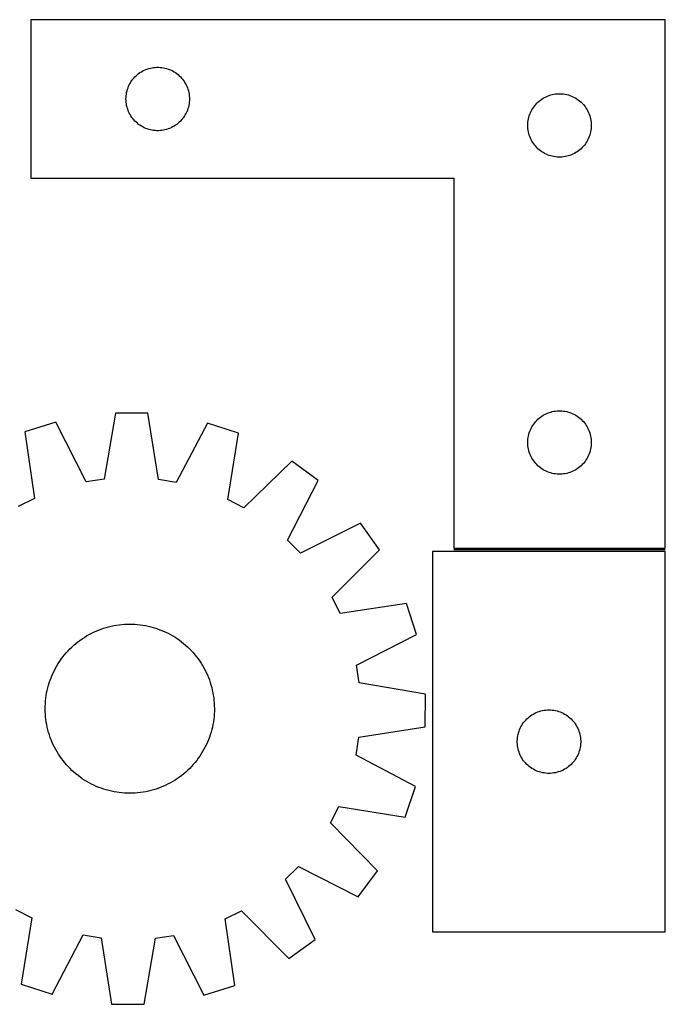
# Model space of a CAD drawing. Header units: millimetres. Extents: x 7 to 1488, y 7 to 473.
# Tile 4 of 5: x 906 to 1211, y 7 to 472. Entities that reach past the tile are written whole.
import ezdxf

# ---------------------------------------------------------------- set-up
doc = ezdxf.new("R2010")
doc.units = ezdxf.units.MM
doc.layers.add('COMMON', color=5, linetype='CONTINUOUS', true_color=0x0000ff)
doc.layers.add('CUT', color=7, linetype='CONTINUOUS', true_color=0x000000)

msp = doc.modelspace()

# ---------------------------------------------------------------- linework, layer by layer
at = {"layer": 'COMMON'}
msp.add_line((1211.342732, 221.533714), (1111.342732, 221.533714), dxfattribs=at)
at = {"layer": 'CUT'}
for p, q in [((1211.342732, 472.283714), (911.342732, 472.283714)), ((911.342732, 472.283714), (911.342732, 397.283714)), ((1211.342732, 222.283714), (1211.342732, 472.283714)), ((962.339518, 446.781303), (962.969076, 447.228869)), ((962.969076, 447.228869), (963.62084, 447.643434)), ((963.62084, 447.643434), (964.293081, 448.023896)), ((964.293081, 448.023896), (964.984016, 448.369248)), ((964.984016, 448.369248), (965.691814, 448.678574)), ((965.691814, 448.678574), (966.414596, 448.951053)), ((966.414596, 448.951053), (967.150448, 449.185962)), ((967.150448, 449.185962), (967.897416, 449.38268)), ((967.897416, 449.38268), (968.653521, 449.540684)), ((968.653521, 449.540684), (969.416757, 449.659554)), ((969.416757, 449.659554), (970.1851, 449.738977)), ((970.1851, 449.738977), (970.956514, 449.778741)), ((970.956514, 449.778741), (971.728951, 449.778741)), ((971.728951, 449.778741), (972.500364, 449.738977)), ((972.500364, 449.738977), (973.268708, 449.659554)), ((973.268708, 449.659554), (974.031944, 449.540684)), ((974.031944, 449.540684), (974.788048, 449.38268)), ((974.788048, 449.38268), (975.535017, 449.185962)), ((975.535017, 449.185962), (976.270868, 448.951053)), ((976.270868, 448.951053), (976.993651, 448.678574)), ((976.993651, 448.678574), (977.701448, 448.369248)), ((977.701448, 448.369248), (978.392383, 448.023896)), ((978.392383, 448.023896), (979.064624, 447.643434)), ((979.064624, 447.643434), (979.716388, 447.228869)), ((979.716388, 447.228869), (980.345946, 446.781303)), ((958.288454, 442.171935), (958.686099, 442.834157)), ((958.686099, 442.834157), (959.117307, 443.475031)), ((959.117307, 443.475031), (959.580935, 444.092856)), ((959.580935, 444.092856), (960.075753, 444.685996)), ((960.075753, 444.685996), (960.600449, 445.252877)), ((960.600449, 445.252877), (961.153632, 445.791995)), ((961.153632, 445.791995), (961.733835, 446.301921)), ((961.733835, 446.301921), (962.339518, 446.781303)), ((980.345946, 446.781303), (980.95163, 446.301921)), ((980.95163, 446.301921), (981.531832, 445.791995)), ((981.531832, 445.791995), (982.085015, 445.252877)), ((982.085015, 445.252877), (982.609711, 444.685996)), ((982.609711, 444.685996), (983.104529, 444.092856)), ((983.104529, 444.092856), (983.568157, 443.475031)), ((983.568157, 443.475031), (983.999366, 442.834157)), ((983.999366, 442.834157), (984.397011, 442.171935)), ((956.521414, 437.092073), (956.659897, 437.851995)), ((956.659897, 437.851995), (956.837316, 438.603781)), ((956.837316, 438.603781), (957.053202, 439.345437)), ((957.053202, 439.345437), (957.30698, 440.074996)), ((957.30698, 440.074996), (957.597979, 440.790523)), ((957.597979, 440.790523), (957.925426, 441.490121)), ((957.925426, 441.490121), (958.288454, 442.171935)), ((984.397011, 442.171935), (984.760038, 441.490121)), ((984.760038, 441.490121), (985.087486, 440.790523)), ((985.087486, 440.790523), (985.378485, 440.074996)), ((985.378485, 440.074996), (985.632263, 439.345437)), ((985.632263, 439.345437), (985.848148, 438.603781)), ((985.848148, 438.603781), (986.025567, 437.851995)), ((986.025567, 437.851995), (986.164051, 437.092073)), ((956.342732, 434.783714), (956.362621, 435.555896)), ((956.362621, 434.011533), (956.342732, 434.783714)), ((956.362621, 435.555896), (956.422234, 436.326029)), ((956.422234, 433.241399), (956.362621, 434.011533)), ((956.422234, 436.326029), (956.521414, 437.092073)), ((956.521414, 432.475356), (956.422234, 433.241399)), ((986.164051, 437.092073), (986.26323, 436.326029)), ((986.26323, 433.241399), (986.164051, 432.475356)), ((986.26323, 436.326029), (986.322844, 435.555896)), ((986.322844, 434.011533), (986.26323, 433.241399)), ((986.322844, 435.555896), (986.342732, 434.783714)), ((986.342732, 434.783714), (986.322844, 434.011533)), ((1150.600449, 432.752877), (1151.153632, 433.291995)), ((1151.153632, 433.291995), (1151.733835, 433.801921)), ((1151.733835, 433.801921), (1152.339518, 434.281303)), ((1152.339518, 434.281303), (1152.969076, 434.728869)), ((1152.969076, 434.728869), (1153.62084, 435.143434)), ((1153.62084, 435.143434), (1154.293081, 435.523896)), ((1154.293081, 435.523896), (1154.984016, 435.869248)), ((1154.984016, 435.869248), (1155.691814, 436.178574)), ((1155.691814, 436.178574), (1156.414596, 436.451053)), ((1156.414596, 436.451053), (1157.150448, 436.685962)), ((1157.150448, 436.685962), (1157.897416, 436.88268)), ((1157.897416, 436.88268), (1158.653521, 437.040684)), ((1158.653521, 437.040684), (1159.416757, 437.159554)), ((1159.416757, 437.159554), (1160.1851, 437.238977)), ((1160.1851, 437.238977), (1160.956514, 437.278741)), ((1160.956514, 437.278741), (1161.728951, 437.278741)), ((1161.728951, 437.278741), (1162.500364, 437.238977)), ((1162.500364, 437.238977), (1163.268708, 437.159554)), ((1163.268708, 437.159554), (1164.031944, 437.040684)), ((1164.031944, 437.040684), (1164.788048, 436.88268)), ((1164.788048, 436.88268), (1165.535017, 436.685962)), ((1165.535017, 436.685962), (1166.270868, 436.451053)), ((1166.270868, 436.451053), (1166.993651, 436.178574)), ((1166.993651, 436.178574), (1167.701448, 435.869248)), ((1167.701448, 435.869248), (1168.392383, 435.523896)), ((1168.392383, 435.523896), (1169.064624, 435.143434)), ((1169.064624, 435.143434), (1169.716388, 434.728869)), ((1169.716388, 434.728869), (1170.345946, 434.281303)), ((1170.345946, 434.281303), (1170.95163, 433.801921)), ((1170.95163, 433.801921), (1171.531832, 433.291995)), ((1171.531832, 433.291995), (1172.085015, 432.752877)), ((956.659897, 431.715433), (956.521414, 432.475356)), ((956.837316, 430.963647), (956.659897, 431.715433)), ((957.053202, 430.221992), (956.837316, 430.963647)), ((957.30698, 429.492433), (957.053202, 430.221992)), ((957.597979, 428.776906), (957.30698, 429.492433)), ((957.925426, 428.077307), (957.597979, 428.776906)), ((985.087486, 428.776906), (984.760038, 428.077307)), ((985.378485, 429.492433), (985.087486, 428.776906)), ((985.632263, 430.221992), (985.378485, 429.492433)), ((985.848148, 430.963647), (985.632263, 430.221992)), ((986.025567, 431.715433), (985.848148, 430.963647)), ((986.164051, 432.475356), (986.025567, 431.715433)), ((1147.597979, 428.290523), (1147.925426, 428.990121)), ((1147.925426, 428.990121), (1148.288454, 429.671935)), ((1148.288454, 429.671935), (1148.686099, 430.334157)), ((1148.686099, 430.334157), (1149.117307, 430.975031)), ((1149.117307, 430.975031), (1149.580935, 431.592856)), ((1149.580935, 431.592856), (1150.075753, 432.185996)), ((1150.075753, 432.185996), (1150.600449, 432.752877)), ((1172.085015, 432.752877), (1172.609711, 432.185996)), ((1172.609711, 432.185996), (1173.104529, 431.592856)), ((1173.104529, 431.592856), (1173.568157, 430.975031)), ((1173.568157, 430.975031), (1173.999366, 430.334157)), ((1173.999366, 430.334157), (1174.397011, 429.671935)), ((1174.397011, 429.671935), (1174.760038, 428.990121)), ((1174.760038, 428.990121), (1175.087486, 428.290523)), ((958.288454, 427.395493), (957.925426, 428.077307)), ((958.686099, 426.733271), (958.288454, 427.395493)), ((959.117307, 426.092398), (958.686099, 426.733271)), ((959.580935, 425.474572), (959.117307, 426.092398)), ((960.075753, 424.881432), (959.580935, 425.474572)), ((960.600449, 424.314552), (960.075753, 424.881432)), ((961.153632, 423.775434), (960.600449, 424.314552)), ((982.085015, 424.314552), (981.531832, 423.775434)), ((982.609711, 424.881432), (982.085015, 424.314552)), ((983.104529, 425.474572), (982.609711, 424.881432)), ((983.568157, 426.092398), (983.104529, 425.474572)), ((983.999366, 426.733271), (983.568157, 426.092398)), ((984.397011, 427.395493), (983.999366, 426.733271)), ((984.760038, 428.077307), (984.397011, 427.395493)), ((1146.362621, 423.055896), (1146.422234, 423.826029)), ((1146.422234, 423.826029), (1146.521414, 424.592073)), ((1146.521414, 424.592073), (1146.659897, 425.351995)), ((1146.659897, 425.351995), (1146.837316, 426.103781)), ((1146.837316, 426.103781), (1147.053202, 426.845437)), ((1147.053202, 426.845437), (1147.30698, 427.574996)), ((1147.30698, 427.574996), (1147.597979, 428.290523)), ((1175.087486, 428.290523), (1175.378485, 427.574996)), ((1175.378485, 427.574996), (1175.632263, 426.845437)), ((1175.632263, 426.845437), (1175.848148, 426.103781)), ((1175.848148, 426.103781), (1176.025567, 425.351995)), ((1176.025567, 425.351995), (1176.164051, 424.592073)), ((1176.164051, 424.592073), (1176.26323, 423.826029)), ((1176.26323, 423.826029), (1176.322844, 423.055896)), ((961.733835, 423.265508), (961.153632, 423.775434)), ((962.339518, 422.786126), (961.733835, 423.265508)), ((962.969076, 422.338559), (962.339518, 422.786126)), ((963.62084, 421.923995), (962.969076, 422.338559)), ((964.293081, 421.543532), (963.62084, 421.923995)), ((964.984016, 421.19818), (964.293081, 421.543532)), ((965.691814, 420.888855), (964.984016, 421.19818)), ((966.414596, 420.616376), (965.691814, 420.888855)), ((967.150448, 420.381466), (966.414596, 420.616376)), ((967.897416, 420.184749), (967.150448, 420.381466)), ((968.653521, 420.026745), (967.897416, 420.184749)), ((969.416757, 419.907874), (968.653521, 420.026745)), ((970.1851, 419.828451), (969.416757, 419.907874)), ((970.956514, 419.788687), (970.1851, 419.828451)), ((971.728951, 419.788687), (970.956514, 419.788687)), ((972.500364, 419.828451), (971.728951, 419.788687)), ((973.268708, 419.907874), (972.500364, 419.828451)), ((974.031944, 420.026745), (973.268708, 419.907874)), ((974.788048, 420.184749), (974.031944, 420.026745)), ((975.535017, 420.381466), (974.788048, 420.184749)), ((976.270868, 420.616376), (975.535017, 420.381466)), ((976.993651, 420.888855), (976.270868, 420.616376)), ((977.701448, 421.19818), (976.993651, 420.888855)), ((978.392383, 421.543532), (977.701448, 421.19818)), ((979.064624, 421.923995), (978.392383, 421.543532)), ((979.716388, 422.338559), (979.064624, 421.923995)), ((980.345946, 422.786126), (979.716388, 422.338559)), ((980.95163, 423.265508), (980.345946, 422.786126)), ((981.531832, 423.775434), (980.95163, 423.265508)), ((1146.342732, 422.283714), (1146.362621, 423.055896)), ((1146.362621, 421.511533), (1146.342732, 422.283714)), ((1146.422234, 420.741399), (1146.362621, 421.511533)), ((1146.521414, 419.975356), (1146.422234, 420.741399)), ((1146.659897, 419.215433), (1146.521414, 419.975356)), ((1146.837316, 418.463647), (1146.659897, 419.215433)), ((1176.025567, 419.215433), (1175.848148, 418.463647)), ((1176.164051, 419.975356), (1176.025567, 419.215433)), ((1176.26323, 420.741399), (1176.164051, 419.975356)), ((1176.322844, 421.511533), (1176.26323, 420.741399)), ((1176.322844, 423.055896), (1176.342732, 422.283714)), ((1176.342732, 422.283714), (1176.322844, 421.511533)), ((1147.053202, 417.721992), (1146.837316, 418.463647)), ((1147.30698, 416.992433), (1147.053202, 417.721992)), ((1147.597979, 416.276906), (1147.30698, 416.992433)), ((1147.925426, 415.577307), (1147.597979, 416.276906)), ((1148.288454, 414.895493), (1147.925426, 415.577307)), ((1148.686099, 414.233271), (1148.288454, 414.895493)), ((1174.397011, 414.895493), (1173.999366, 414.233271)), ((1174.760038, 415.577307), (1174.397011, 414.895493)), ((1175.087486, 416.276906), (1174.760038, 415.577307)), ((1175.378485, 416.992433), (1175.087486, 416.276906)), ((1175.632263, 417.721992), (1175.378485, 416.992433)), ((1175.848148, 418.463647), (1175.632263, 417.721992)), ((1149.117307, 413.592398), (1148.686099, 414.233271)), ((1149.580935, 412.974572), (1149.117307, 413.592398)), ((1150.075753, 412.381432), (1149.580935, 412.974572)), ((1150.600449, 411.814552), (1150.075753, 412.381432)), ((1151.153632, 411.275434), (1150.600449, 411.814552)), ((1151.733835, 410.765508), (1151.153632, 411.275434)), ((1152.339518, 410.286126), (1151.733835, 410.765508)), ((1152.969076, 409.838559), (1152.339518, 410.286126)), ((1170.345946, 410.286126), (1169.716388, 409.838559)), ((1170.95163, 410.765508), (1170.345946, 410.286126)), ((1171.531832, 411.275434), (1170.95163, 410.765508)), ((1172.085015, 411.814552), (1171.531832, 411.275434)), ((1172.609711, 412.381432), (1172.085015, 411.814552)), ((1173.104529, 412.974572), (1172.609711, 412.381432)), ((1173.568157, 413.592398), (1173.104529, 412.974572)), ((1173.999366, 414.233271), (1173.568157, 413.592398)), ((1153.62084, 409.423995), (1152.969076, 409.838559)), ((1154.293081, 409.043532), (1153.62084, 409.423995)), ((1154.984016, 408.69818), (1154.293081, 409.043532)), ((1155.691814, 408.388855), (1154.984016, 408.69818)), ((1156.414596, 408.116376), (1155.691814, 408.388855)), ((1157.150448, 407.881466), (1156.414596, 408.116376)), ((1157.897416, 407.684749), (1157.150448, 407.881466)), ((1158.653521, 407.526745), (1157.897416, 407.684749)), ((1159.416757, 407.407874), (1158.653521, 407.526745)), ((1160.1851, 407.328451), (1159.416757, 407.407874)), ((1160.956514, 407.288687), (1160.1851, 407.328451)), ((1161.728951, 407.288687), (1160.956514, 407.288687)), ((1162.500364, 407.328451), (1161.728951, 407.288687)), ((1163.268708, 407.407874), (1162.500364, 407.328451)), ((1164.031944, 407.526745), (1163.268708, 407.407874)), ((1164.788048, 407.684749), (1164.031944, 407.526745)), ((1165.535017, 407.881466), (1164.788048, 407.684749)), ((1166.270868, 408.116376), (1165.535017, 407.881466)), ((1166.993651, 408.388855), (1166.270868, 408.116376)), ((1167.701448, 408.69818), (1166.993651, 408.388855)), ((1168.392383, 409.043532), (1167.701448, 408.69818)), ((1169.064624, 409.423995), (1168.392383, 409.043532)), ((1169.716388, 409.838559), (1169.064624, 409.423995)), ((911.342732, 397.283714), (1111.342732, 397.283714)), ((1111.342732, 397.283714), (1111.342732, 222.283714)), ((951.33577, 286.220286), (945.995052, 254.908124)), ((966.721511, 286.122722), (951.33577, 286.220286)), ((971.664703, 254.745348), (966.721511, 286.122722)), ((1151.733835, 283.801921), (1152.339518, 284.281303)), ((1152.339518, 284.281303), (1152.969076, 284.728869)), ((1152.969076, 284.728869), (1153.62084, 285.143434)), ((1153.62084, 285.143434), (1154.293081, 285.523896)), ((1154.293081, 285.523896), (1154.984016, 285.869248)), ((1154.984016, 285.869248), (1155.691814, 286.178574)), ((1155.691814, 286.178574), (1156.414596, 286.451053)), ((1156.414596, 286.451053), (1157.150448, 286.685962)), ((1157.150448, 286.685962), (1157.897416, 286.88268)), ((1157.897416, 286.88268), (1158.653521, 287.040684)), ((1158.653521, 287.040684), (1159.416757, 287.159554)), ((1159.416757, 287.159554), (1160.1851, 287.238977)), ((1160.1851, 287.238977), (1160.956514, 287.278741)), ((1160.956514, 287.278741), (1161.728951, 287.278741)), ((1161.728951, 287.278741), (1162.500364, 287.238977)), ((1162.500364, 287.238977), (1163.268708, 287.159554)), ((1163.268708, 287.159554), (1164.031944, 287.040684)), ((1164.031944, 287.040684), (1164.788048, 286.88268)), ((1164.788048, 286.88268), (1165.535017, 286.685962)), ((1165.535017, 286.685962), (1166.270868, 286.451053)), ((1166.270868, 286.451053), (1166.993651, 286.178574)), ((1166.993651, 286.178574), (1167.701448, 285.869248)), ((1167.701448, 285.869248), (1168.392383, 285.523896)), ((1168.392383, 285.523896), (1169.064624, 285.143434)), ((1169.064624, 285.143434), (1169.716388, 284.728869)), ((1169.716388, 284.728869), (1170.345946, 284.281303)), ((1170.345946, 284.281303), (1170.95163, 283.801921)), ((923.12054, 281.934655), (908.457682, 277.272989)), ((937.517937, 253.62053), (923.12054, 281.934655)), ((994.880122, 281.479614), (980.124807, 253.350351)), ((1009.482682, 276.63237), (994.880122, 281.479614)), ((1147.925426, 278.990121), (1148.288454, 279.671935)), ((1148.288454, 279.671935), (1148.686099, 280.334157)), ((1148.686099, 280.334157), (1149.117307, 280.975031)), ((1149.117307, 280.975031), (1149.580935, 281.592856)), ((1149.580935, 281.592856), (1150.075753, 282.185996)), ((1150.075753, 282.185996), (1150.600449, 282.752877)), ((1150.600449, 282.752877), (1151.153632, 283.291995)), ((1151.153632, 283.291995), (1151.733835, 283.801921)), ((1170.95163, 283.801921), (1171.531832, 283.291995)), ((1171.531832, 283.291995), (1172.085015, 282.752877)), ((1172.085015, 282.752877), (1172.609711, 282.185996)), ((1172.609711, 282.185996), (1173.104529, 281.592856)), ((1173.104529, 281.592856), (1173.568157, 280.975031)), ((1173.568157, 280.975031), (1173.999366, 280.334157)), ((1173.999366, 280.334157), (1174.397011, 279.671935)), ((1174.397011, 279.671935), (1174.760038, 278.990121)), ((908.457682, 277.272989), (913.054347, 245.84298)), ((1004.487796, 245.263184), (1009.482682, 276.63237)), ((1146.521414, 274.592073), (1146.659897, 275.351995)), ((1146.659897, 275.351995), (1146.837316, 276.103781)), ((1146.837316, 276.103781), (1147.053202, 276.845437)), ((1147.053202, 276.845437), (1147.30698, 277.574996)), ((1147.30698, 277.574996), (1147.597979, 278.290523)), ((1147.597979, 278.290523), (1147.925426, 278.990121)), ((1174.760038, 278.990121), (1175.087486, 278.290523)), ((1175.087486, 278.290523), (1175.378485, 277.574996)), ((1175.378485, 277.574996), (1175.632263, 276.845437)), ((1175.632263, 276.845437), (1175.848148, 276.103781)), ((1175.848148, 276.103781), (1176.025567, 275.351995)), ((1176.025567, 275.351995), (1176.164051, 274.592073)), ((1146.342732, 272.283714), (1146.362621, 273.055896)), ((1146.362621, 271.511533), (1146.342732, 272.283714)), ((1146.362621, 273.055896), (1146.422234, 273.826029)), ((1146.422234, 270.741399), (1146.362621, 271.511533)), ((1146.422234, 273.826029), (1146.521414, 274.592073)), ((1146.521414, 269.975356), (1146.422234, 270.741399)), ((1176.164051, 274.592073), (1176.26323, 273.826029)), ((1176.26323, 270.741399), (1176.164051, 269.975356)), ((1176.26323, 273.826029), (1176.322844, 273.055896)), ((1176.322844, 271.511533), (1176.26323, 270.741399)), ((1176.322844, 273.055896), (1176.342732, 272.283714)), ((1176.342732, 272.283714), (1176.322844, 271.511533)), ((1146.659897, 269.215433), (1146.521414, 269.975356)), ((1146.837316, 268.463647), (1146.659897, 269.215433)), ((1147.053202, 267.721992), (1146.837316, 268.463647)), ((1147.30698, 266.992433), (1147.053202, 267.721992)), ((1147.597979, 266.276906), (1147.30698, 266.992433)), ((1147.925426, 265.577307), (1147.597979, 266.276906)), ((1148.288454, 264.895493), (1147.925426, 265.577307)), ((1174.760038, 265.577307), (1174.397011, 264.895493)), ((1175.087486, 266.276906), (1174.760038, 265.577307)), ((1175.378485, 266.992433), (1175.087486, 266.276906)), ((1175.632263, 267.721992), (1175.378485, 266.992433)), ((1175.848148, 268.463647), (1175.632263, 267.721992)), ((1176.025567, 269.215433), (1175.848148, 268.463647)), ((1176.164051, 269.975356), (1176.025567, 269.215433)), ((1034.828313, 263.515022), (1012.102755, 241.322147)), ((1047.218293, 254.39258), (1034.828313, 263.515022)), ((1148.686099, 264.233271), (1148.288454, 264.895493)), ((1149.117307, 263.592398), (1148.686099, 264.233271)), ((1149.580935, 262.974572), (1149.117307, 263.592398)), ((1150.075753, 262.381432), (1149.580935, 262.974572)), ((1150.600449, 261.814552), (1150.075753, 262.381432)), ((1151.153632, 261.275434), (1150.600449, 261.814552)), ((1151.733835, 260.765508), (1151.153632, 261.275434)), ((1171.531832, 261.275434), (1170.95163, 260.765508)), ((1172.085015, 261.814552), (1171.531832, 261.275434)), ((1172.609711, 262.381432), (1172.085015, 261.814552)), ((1173.104529, 262.974572), (1172.609711, 262.381432)), ((1173.568157, 263.592398), (1173.104529, 262.974572)), ((1173.999366, 264.233271), (1173.568157, 263.592398)), ((1174.397011, 264.895493), (1173.999366, 264.233271)), ((1152.339518, 260.286126), (1151.733835, 260.765508)), ((1152.969076, 259.838559), (1152.339518, 260.286126)), ((1153.62084, 259.423995), (1152.969076, 259.838559)), ((1154.293081, 259.043532), (1153.62084, 259.423995)), ((1154.984016, 258.69818), (1154.293081, 259.043532)), ((1155.691814, 258.388855), (1154.984016, 258.69818)), ((1156.414596, 258.116376), (1155.691814, 258.388855)), ((1157.150448, 257.881466), (1156.414596, 258.116376)), ((1157.897416, 257.684749), (1157.150448, 257.881466)), ((1158.653521, 257.526745), (1157.897416, 257.684749)), ((1159.416757, 257.407874), (1158.653521, 257.526745)), ((1160.1851, 257.328451), (1159.416757, 257.407874)), ((1160.956514, 257.288687), (1160.1851, 257.328451)), ((1161.728951, 257.288687), (1160.956514, 257.288687)), ((1162.500364, 257.328451), (1161.728951, 257.288687)), ((1163.268708, 257.407874), (1162.500364, 257.328451)), ((1164.031944, 257.526745), (1163.268708, 257.407874)), ((1164.788048, 257.684749), (1164.031944, 257.526745)), ((1165.535017, 257.881466), (1164.788048, 257.684749)), ((1166.270868, 258.116376), (1165.535017, 257.881466)), ((1166.993651, 258.388855), (1166.270868, 258.116376)), ((1167.701448, 258.69818), (1166.993651, 258.388855)), ((1168.392383, 259.043532), (1167.701448, 258.69818)), ((1169.064624, 259.423995), (1168.392383, 259.043532)), ((1169.716388, 259.838559), (1169.064624, 259.423995)), ((1170.345946, 260.286126), (1169.716388, 259.838559)), ((1170.95163, 260.765508), (1170.345946, 260.286126)), ((945.995052, 254.908124), (937.517937, 253.62053)), ((980.124807, 253.350351), (971.664703, 254.745348)), ((1032.774262, 226.102216), (1047.218293, 254.39258)), ((913.054347, 245.84298), (905.390021, 241.998832)), ((1012.102755, 241.322147), (1004.487796, 245.263184)), ((1067.269937, 234.08501), (1038.798671, 220.000915)), ((1076.234518, 221.580338), (1067.269937, 234.08501)), ((1038.798671, 220.000915), (1032.774262, 226.102216)), ((1053.755224, 199.138053), (1076.234518, 221.580338)), ((1211.342732, 220.783713), (1101.342732, 220.783713)), ((1101.342732, 220.783713), (1101.342732, 40.783713)), ((1111.342732, 222.283714), (1211.342732, 222.283714)), ((1211.342732, 40.783713), (1211.342732, 220.783713)), ((1057.599372, 191.473727), (1053.755224, 199.138053)), ((1089.029381, 196.070392), (1057.599372, 191.473727)), ((1093.691047, 181.407534), (1089.029381, 196.070392)), ((954.317658, 186.202579), (955.57022, 186.303065)), ((955.57022, 186.303065), (956.825319, 186.364157)), ((956.825319, 186.364157), (958.081718, 186.385795)), ((958.081718, 186.385795), (959.338177, 186.367959)), ((959.338177, 186.367959), (960.593455, 186.310664)), ((960.593455, 186.310664), (961.846315, 186.213969)), ((938.819079, 181.408915), (939.928715, 181.998588)), ((939.928715, 181.998588), (941.056325, 182.553116)), ((941.056325, 182.553116), (942.200798, 183.071951)), ((942.200798, 183.071951), (943.361002, 183.554581)), ((943.361002, 183.554581), (944.535794, 184.00053)), ((944.535794, 184.00053), (945.724014, 184.409358)), ((945.724014, 184.409358), (946.92449, 184.780661)), ((946.92449, 184.780661), (948.136035, 185.114074)), ((948.136035, 185.114074), (949.357456, 185.409266)), ((949.357456, 185.409266), (950.587546, 185.665947)), ((950.587546, 185.665947), (951.825092, 185.883863)), ((951.825092, 185.883863), (953.068872, 186.062799)), ((953.068872, 186.062799), (954.317658, 186.202579)), ((961.846315, 186.213969), (963.095519, 186.077968)), ((963.095519, 186.077968), (964.339835, 185.902796)), ((964.339835, 185.902796), (965.578034, 185.688626)), ((965.578034, 185.688626), (966.808895, 185.435668)), ((966.808895, 185.435668), (968.031203, 185.144173)), ((968.031203, 185.144173), (969.243752, 184.814428)), ((969.243752, 184.814428), (970.445346, 184.446758)), ((970.445346, 184.446758), (971.634797, 184.041528)), ((971.634797, 184.041528), (972.810933, 183.599135)), ((972.810933, 183.599135), (973.972593, 183.120018)), ((973.972593, 183.120018), (975.11863, 182.604648)), ((975.11863, 182.604648), (976.247913, 182.053535)), ((976.247913, 182.053535), (977.359328, 181.467222)), ((931.644396, 176.35023), (932.598675, 177.167762)), ((932.598675, 177.167762), (933.578163, 177.954915)), ((933.578163, 177.954915), (934.581892, 178.710914)), ((934.581892, 178.710914), (935.608873, 179.435012)), ((935.608873, 179.435012), (936.658091, 180.126494)), ((936.658091, 180.126494), (937.728512, 180.784678)), ((937.728512, 180.784678), (938.819079, 181.408915)), ((977.359328, 181.467222), (978.451779, 180.846287)), ((978.451779, 180.846287), (979.524186, 180.191345)), ((979.524186, 180.191345), (980.575492, 179.503041)), ((980.575492, 179.503041), (981.604659, 178.782054)), ((981.604659, 178.782054), (982.610671, 178.029096)), ((982.610671, 178.029096), (983.592536, 177.244909)), ((983.592536, 177.244909), (984.549285, 176.430269)), ((1065.376922, 167.010137), (1093.691047, 181.407534)), ((927.283165, 171.836144), (928.097805, 172.792892)), ((928.097805, 172.792892), (928.942096, 173.72358)), ((928.942096, 173.72358), (929.815204, 174.627289)), ((929.815204, 174.627289), (930.716267, 175.503127)), ((930.716267, 175.503127), (931.644396, 176.35023)), ((984.549285, 176.430269), (985.479973, 175.585978)), ((985.479973, 175.585978), (986.383681, 174.712871)), ((986.383681, 174.712871), (987.25952, 173.811808)), ((987.25952, 173.811808), (988.106622, 172.883678)), ((988.106622, 172.883678), (988.924154, 171.929399)), ((923.681787, 166.695387), (924.336729, 167.767794)), ((924.336729, 167.767794), (925.025034, 168.8191)), ((925.025034, 168.8191), (925.746021, 169.848267)), ((925.746021, 169.848267), (926.498979, 170.854279)), ((926.498979, 170.854279), (927.283165, 171.836144)), ((988.924154, 171.929399), (989.711307, 170.949911)), ((989.711307, 170.949911), (990.467306, 169.946182)), ((990.467306, 169.946182), (991.191404, 168.919201)), ((991.191404, 168.919201), (991.882886, 167.869983)), ((991.882886, 167.869983), (992.54107, 166.799562)), ((921.408057, 162.216201), (921.923426, 163.362238)), ((921.923426, 163.362238), (922.47454, 164.491521)), ((922.47454, 164.491521), (923.060853, 165.602936)), ((923.060853, 165.602936), (923.681787, 166.695387)), ((992.54107, 166.799562), (993.165307, 165.708996)), ((993.165307, 165.708996), (993.75498, 164.59936)), ((993.75498, 164.59936), (994.309508, 163.471749)), ((994.309508, 163.471749), (994.828343, 162.327277)), ((1066.664517, 158.533023), (1065.376922, 167.010137)), ((919.713647, 157.48736), (920.081316, 158.688953)), ((920.081316, 158.688953), (920.486547, 159.878405)), ((920.486547, 159.878405), (920.928939, 161.054541)), ((920.928939, 161.054541), (921.408057, 162.216201)), ((994.828343, 162.327277), (995.310973, 161.167072)), ((995.310973, 161.167072), (995.756922, 159.99228)), ((995.756922, 159.99228), (996.16575, 158.80406)), ((996.16575, 158.80406), (996.537054, 157.603585)), ((1097.976678, 153.192304), (1066.664517, 158.533023)), ((918.625278, 152.583443), (918.839449, 153.821642)), ((918.839449, 153.821642), (919.092406, 155.052503)), ((919.092406, 155.052503), (919.383902, 156.274811)), ((919.383902, 156.274811), (919.713647, 157.48736)), ((996.537054, 157.603585), (996.870466, 156.392039)), ((996.870466, 156.392039), (997.165658, 155.170618)), ((997.165658, 155.170618), (997.422339, 153.940528)), ((997.422339, 153.940528), (997.640255, 152.702983)), ((918.21741, 148.837063), (918.314105, 150.089923)), ((918.314105, 150.089923), (918.450106, 151.339127)), ((918.450106, 151.339127), (918.625278, 152.583443)), ((997.640255, 152.702983), (997.819191, 151.459203)), ((997.819191, 151.459203), (997.958971, 150.210416)), ((997.958971, 150.210416), (998.059457, 148.957855)), ((1097.879115, 137.806563), (1097.976678, 153.192304)), ((918.142279, 146.325326), (918.160116, 147.581785)), ((918.163917, 145.068927), (918.142279, 146.325326)), ((918.160116, 147.581785), (918.21741, 148.837063)), ((918.22501, 143.813828), (918.163917, 145.068927)), ((998.059457, 148.957855), (998.120549, 147.702755)), ((998.124351, 145.189897), (998.067056, 143.934619)), ((998.120549, 147.702755), (998.142187, 146.446356)), ((998.142187, 146.446356), (998.124351, 145.189897)), ((1149.636325, 144.20102), (1150.335924, 144.528467)), ((1150.335924, 144.528467), (1151.051451, 144.819466)), ((1151.051451, 144.819466), (1151.78101, 145.073244)), ((1151.78101, 145.073244), (1152.522665, 145.289129)), ((1152.522665, 145.289129), (1153.274451, 145.466549)), ((1153.274451, 145.466549), (1154.034374, 145.605032)), ((1154.034374, 145.605032), (1154.800417, 145.704211)), ((1154.800417, 145.704211), (1155.570551, 145.763825)), ((1155.570551, 145.763825), (1156.342732, 145.783713)), ((1156.342732, 145.783713), (1157.114914, 145.763825)), ((1157.114914, 145.763825), (1157.885047, 145.704211)), ((1157.885047, 145.704211), (1158.651091, 145.605032)), ((1158.651091, 145.605032), (1159.411013, 145.466549)), ((1159.411013, 145.466549), (1160.162799, 145.289129)), ((1160.162799, 145.289129), (1160.904455, 145.073244)), ((1160.904455, 145.073244), (1161.634014, 144.819466)), ((1161.634014, 144.819466), (1162.349541, 144.528467)), ((1162.349541, 144.528467), (1163.049139, 144.20102)), ((918.325495, 142.561266), (918.22501, 143.813828)), ((918.465275, 141.31248), (918.325495, 142.561266)), ((918.644211, 140.0687), (918.465275, 141.31248)), ((918.862128, 138.831154), (918.644211, 140.0687)), ((997.659188, 140.18824), (997.445018, 138.95004)), ((997.83436, 141.432555), (997.659188, 140.18824)), ((997.970361, 142.681759), (997.83436, 141.432555)), ((998.067056, 143.934619), (997.970361, 142.681759)), ((1143.897577, 139.157369), (1144.345144, 139.786927)), ((1144.345144, 139.786927), (1144.824526, 140.392611)), ((1144.824526, 140.392611), (1145.334452, 140.972813)), ((1145.334452, 140.972813), (1145.87357, 141.525996)), ((1145.87357, 141.525996), (1146.44045, 142.050692)), ((1146.44045, 142.050692), (1147.03359, 142.54551)), ((1147.03359, 142.54551), (1147.651416, 143.009138)), ((1147.651416, 143.009138), (1148.292289, 143.440347)), ((1148.292289, 143.440347), (1148.954511, 143.837992)), ((1148.954511, 143.837992), (1149.636325, 144.20102)), ((1163.049139, 144.20102), (1163.730953, 143.837992)), ((1163.730953, 143.837992), (1164.393175, 143.440347)), ((1164.393175, 143.440347), (1165.034049, 143.009138)), ((1165.034049, 143.009138), (1165.651874, 142.54551)), ((1165.651874, 142.54551), (1166.245014, 142.050692)), ((1166.245014, 142.050692), (1166.811895, 141.525996)), ((1166.811895, 141.525996), (1167.351013, 140.972813)), ((1167.351013, 140.972813), (1167.860939, 140.392611)), ((1167.860939, 140.392611), (1168.340321, 139.786927)), ((1168.340321, 139.786927), (1168.787887, 139.157369)), ((919.118808, 137.601064), (918.862128, 138.831154)), ((919.414001, 136.379643), (919.118808, 137.601064)), ((919.747413, 135.168097), (919.414001, 136.379643)), ((920.118716, 133.967622), (919.747413, 135.168097)), ((996.57082, 135.284322), (996.203151, 134.082729)), ((996.900565, 136.496871), (996.57082, 135.284322)), ((997.19206, 137.719179), (996.900565, 136.496871)), ((997.445018, 138.95004), (997.19206, 137.719179)), ((1066.50174, 132.863371), (1097.879115, 137.806563)), ((1141.940484, 134.975998), (1142.175394, 135.711849)), ((1142.175394, 135.711849), (1142.447873, 136.434632)), ((1142.447873, 136.434632), (1142.757198, 137.142429)), ((1142.757198, 137.142429), (1143.10255, 137.833364)), ((1143.10255, 137.833364), (1143.483013, 138.505605)), ((1143.483013, 138.505605), (1143.897577, 139.157369)), ((1168.787887, 139.157369), (1169.202452, 138.505605)), ((1169.202452, 138.505605), (1169.582914, 137.833364)), ((1169.582914, 137.833364), (1169.928266, 137.142429)), ((1169.928266, 137.142429), (1170.237592, 136.434632)), ((1170.237592, 136.434632), (1170.510071, 135.711849)), ((1170.510071, 135.711849), (1170.74498, 134.975998)), ((920.527544, 132.779402), (920.118716, 133.967622)), ((920.973493, 131.60461), (920.527544, 132.779402)), ((921.456124, 130.444406), (920.973493, 131.60461)), ((921.974959, 129.299933), (921.456124, 130.444406)), ((994.87641, 130.555482), (994.36104, 129.409445)), ((995.355527, 131.717141), (994.87641, 130.555482)), ((995.79792, 132.893277), (995.355527, 131.717141)), ((996.203151, 134.082729), (995.79792, 132.893277)), ((1065.106743, 124.403267), (1066.50174, 132.863371)), ((1141.347705, 131.169932), (1141.387469, 131.941345)), ((1141.347705, 130.397495), (1141.347705, 131.169932)), ((1141.387469, 131.941345), (1141.466892, 132.709689)), ((1141.466892, 132.709689), (1141.585763, 133.472925)), ((1141.585763, 133.472925), (1141.743767, 134.229029)), ((1141.743767, 134.229029), (1141.940484, 134.975998)), ((1170.74498, 134.975998), (1170.941698, 134.229029)), ((1170.941698, 134.229029), (1171.099701, 133.472925)), ((1171.099701, 133.472925), (1171.218572, 132.709689)), ((1171.218572, 132.709689), (1171.297995, 131.941345)), ((1171.297995, 131.941345), (1171.337759, 131.169932)), ((1171.337759, 131.169932), (1171.337759, 130.397495)), ((922.529486, 128.172323), (921.974959, 129.299933)), ((923.11916, 127.062686), (922.529486, 128.172323)), ((923.743396, 125.97212), (923.11916, 127.062686)), ((924.40158, 124.901699), (923.743396, 125.97212)), ((992.60268, 126.076296), (991.947737, 125.003888)), ((993.223614, 127.168746), (992.60268, 126.076296)), ((993.809927, 128.280161), (993.223614, 127.168746)), ((994.36104, 129.409445), (993.809927, 128.280161)), ((1141.387469, 129.626081), (1141.347705, 130.397495)), ((1141.466892, 128.857738), (1141.387469, 129.626081)), ((1141.585763, 128.094502), (1141.466892, 128.857738)), ((1141.743767, 127.338397), (1141.585763, 128.094502)), ((1141.940484, 126.591429), (1141.743767, 127.338397)), ((1142.175394, 125.855578), (1141.940484, 126.591429)), ((1142.447873, 125.132795), (1142.175394, 125.855578)), ((1170.510071, 125.855578), (1170.237592, 125.132795)), ((1170.74498, 126.591429), (1170.510071, 125.855578)), ((1170.941698, 127.338397), (1170.74498, 126.591429)), ((1171.099701, 128.094502), (1170.941698, 127.338397)), ((1171.218572, 128.857738), (1171.099701, 128.094502)), ((1171.297995, 129.626081), (1171.218572, 128.857738)), ((1171.337759, 130.397495), (1171.297995, 129.626081)), ((925.093063, 123.852481), (924.40158, 124.901699)), ((925.81716, 122.8255), (925.093063, 123.852481)), ((926.573159, 121.821771), (925.81716, 122.8255)), ((927.360313, 120.842283), (926.573159, 121.821771)), ((989.785488, 121.917403), (989.001301, 120.935538)), ((990.538446, 122.923416), (989.785488, 121.917403)), ((991.259433, 123.952583), (990.538446, 122.923416)), ((991.947737, 125.003888), (991.259433, 123.952583)), ((1093.236006, 109.647952), (1065.106743, 124.403267)), ((1142.757198, 124.424997), (1142.447873, 125.132795)), ((1143.10255, 123.734062), (1142.757198, 124.424997)), ((1143.483013, 123.061821), (1143.10255, 123.734062)), ((1143.897577, 122.410057), (1143.483013, 123.061821)), ((1144.345144, 121.780499), (1143.897577, 122.410057)), ((1144.824526, 121.174816), (1144.345144, 121.780499)), ((1145.334452, 120.594613), (1144.824526, 121.174816)), ((1167.860939, 121.174816), (1167.351013, 120.594613)), ((1168.340321, 121.780499), (1167.860939, 121.174816)), ((1168.787887, 122.410057), (1168.340321, 121.780499)), ((1169.202452, 123.061821), (1168.787887, 122.410057)), ((1169.582914, 123.734062), (1169.202452, 123.061821)), ((1169.928266, 124.424997), (1169.582914, 123.734062)), ((1170.237592, 125.132795), (1169.928266, 124.424997)), ((928.177844, 119.888004), (927.360313, 120.842283)), ((929.024947, 118.959875), (928.177844, 119.888004)), ((929.900785, 118.058812), (929.024947, 118.959875)), ((930.804494, 117.185704), (929.900785, 118.058812)), ((931.735182, 116.341413), (930.804494, 117.185704)), ((985.5682, 117.268555), (984.640071, 116.421452)), ((986.469263, 118.144393), (985.5682, 117.268555)), ((987.34237, 119.048102), (986.469263, 118.144393)), ((988.186661, 119.97879), (987.34237, 119.048102)), ((989.001301, 120.935538), (988.186661, 119.97879)), ((1145.87357, 120.04143), (1145.334452, 120.594613)), ((1146.44045, 119.516734), (1145.87357, 120.04143)), ((1147.03359, 119.021916), (1146.44045, 119.516734)), ((1147.651416, 118.558288), (1147.03359, 119.021916)), ((1148.292289, 118.12708), (1147.651416, 118.558288)), ((1148.954511, 117.729435), (1148.292289, 118.12708)), ((1149.636325, 117.366407), (1148.954511, 117.729435)), ((1150.335924, 117.03896), (1149.636325, 117.366407)), ((1151.051451, 116.747961), (1150.335924, 117.03896)), ((1151.78101, 116.494183), (1151.051451, 116.747961)), ((1152.522665, 116.278297), (1151.78101, 116.494183)), ((1160.904455, 116.494183), (1160.162799, 116.278297)), ((1161.634014, 116.747961), (1160.904455, 116.494183)), ((1162.349541, 117.03896), (1161.634014, 116.747961)), ((1163.049139, 117.366407), (1162.349541, 117.03896)), ((1163.730953, 117.729435), (1163.049139, 117.366407)), ((1164.393175, 118.12708), (1163.730953, 117.729435)), ((1165.034049, 118.558288), (1164.393175, 118.12708)), ((1165.651874, 119.021916), (1165.034049, 118.558288)), ((1166.245014, 119.516734), (1165.651874, 119.021916)), ((1166.811895, 120.04143), (1166.245014, 119.516734)), ((1167.351013, 120.594613), (1166.811895, 120.04143)), ((932.69193, 115.526773), (931.735182, 116.341413)), ((933.673795, 114.742587), (932.69193, 115.526773)), ((934.679808, 113.989628), (933.673795, 114.742587)), ((935.708975, 113.268641), (934.679808, 113.989628)), ((936.760281, 112.580337), (935.708975, 113.268641)), ((937.832688, 111.925395), (936.760281, 112.580337)), ((938.925138, 111.304461), (937.832688, 111.925395)), ((978.555954, 111.987004), (977.465388, 111.362767)), ((979.626375, 112.645188), (978.555954, 111.987004)), ((980.675593, 113.336671), (979.626375, 112.645188)), ((981.702574, 114.060768), (980.675593, 113.336671)), ((982.706304, 114.816767), (981.702574, 114.060768)), ((983.685791, 115.60392), (982.706304, 114.816767)), ((984.640071, 116.421452), (983.685791, 115.60392)), ((1153.274451, 116.100878), (1152.522665, 116.278297)), ((1154.034374, 115.962395), (1153.274451, 116.100878)), ((1154.800417, 115.863215), (1154.034374, 115.962395)), ((1155.570551, 115.803602), (1154.800417, 115.863215)), ((1156.342732, 115.783713), (1155.570551, 115.803602)), ((1157.114914, 115.803602), (1156.342732, 115.783713)), ((1157.885047, 115.863215), (1157.114914, 115.803602)), ((1158.651091, 115.962395), (1157.885047, 115.863215)), ((1159.411013, 116.100878), (1158.651091, 115.962395)), ((1160.162799, 116.278297), (1159.411013, 116.100878)), ((940.036553, 110.718148), (938.925138, 111.304461)), ((941.165837, 110.167034), (940.036553, 110.718148)), ((942.311874, 109.651665), (941.165837, 110.167034)), ((943.473533, 109.172547), (942.311874, 109.651665)), ((944.649669, 108.730155), (943.473533, 109.172547)), ((945.839121, 108.324924), (944.649669, 108.730155)), ((947.040714, 107.957254), (945.839121, 108.324924)), ((948.253263, 107.62751), (947.040714, 107.957254)), ((949.475571, 107.336014), (948.253263, 107.62751)), ((950.706432, 107.083057), (949.475571, 107.336014)), ((966.927011, 107.362416), (965.69692, 107.105735)), ((968.148431, 107.657608), (966.927011, 107.362416)), ((969.359977, 107.991021), (968.148431, 107.657608)), ((970.560452, 108.362324), (969.359977, 107.991021)), ((971.748672, 108.771152), (970.560452, 108.362324)), ((972.923464, 109.217101), (971.748672, 108.771152)), ((974.083669, 109.699732), (972.923464, 109.217101)), ((975.228141, 110.218566), (974.083669, 109.699732)), ((976.355752, 110.773094), (975.228141, 110.218566)), ((977.465388, 111.362767), (976.355752, 110.773094)), ((1088.388762, 95.045392), (1093.236006, 109.647952)), ((951.944632, 106.868886), (950.706432, 107.083057)), ((953.188948, 106.693714), (951.944632, 106.868886)), ((954.438152, 106.557713), (953.188948, 106.693714)), ((955.691011, 106.461018), (954.438152, 106.557713)), ((956.94629, 106.403724), (955.691011, 106.461018)), ((958.202748, 106.385887), (956.94629, 106.403724)), ((959.459147, 106.407525), (958.202748, 106.385887)), ((960.714247, 106.468617), (959.459147, 106.407525)), ((961.966808, 106.569103), (960.714247, 106.468617)), ((963.215595, 106.708883), (961.966808, 106.569103)), ((964.459375, 106.887819), (963.215595, 106.708883)), ((965.69692, 107.105735), (964.459375, 106.887819)), ((1053.078539, 92.42532), (1057.019576, 100.040279)), ((1057.019576, 100.040279), (1088.388762, 95.045392)), ((1075.271414, 69.699761), (1053.078539, 92.42532)), ((1031.757307, 65.729404), (1037.858608, 71.753813)), ((1037.858608, 71.753813), (1066.148972, 57.309782)), ((1045.841402, 37.258137), (1031.757307, 65.729404)), ((1066.148972, 57.309782), (1075.271414, 69.699761)), ((904.181712, 51.449535), (911.796671, 47.508499)), ((911.796671, 47.508499), (906.801784, 16.139312)), ((1003.230119, 46.928702), (1010.894446, 50.77285)), ((1007.826784, 15.498694), (1003.230119, 46.928702)), ((1010.894446, 50.77285), (1033.33673, 28.293556)), ((921.404344, 11.292068), (936.15966, 39.421331)), ((936.15966, 39.421331), (944.619763, 38.026334)), ((944.619763, 38.026334), (949.562955, 6.64896)), ((964.948696, 6.551396), (970.289415, 37.863558)), ((970.289415, 37.863558), (978.766529, 39.151153)), ((978.766529, 39.151153), (993.163926, 10.837027)), ((1101.342732, 40.783713), (1211.342732, 40.783713)), ((1033.33673, 28.293556), (1045.841402, 37.258137)), ((906.801784, 16.139312), (921.404344, 11.292068)), ((993.163926, 10.837027), (1007.826784, 15.498694)), ((949.562955, 6.64896), (964.948696, 6.551396))]:
    msp.add_line(p, q, dxfattribs=at)

doc.saveas('drawing.dxf')
